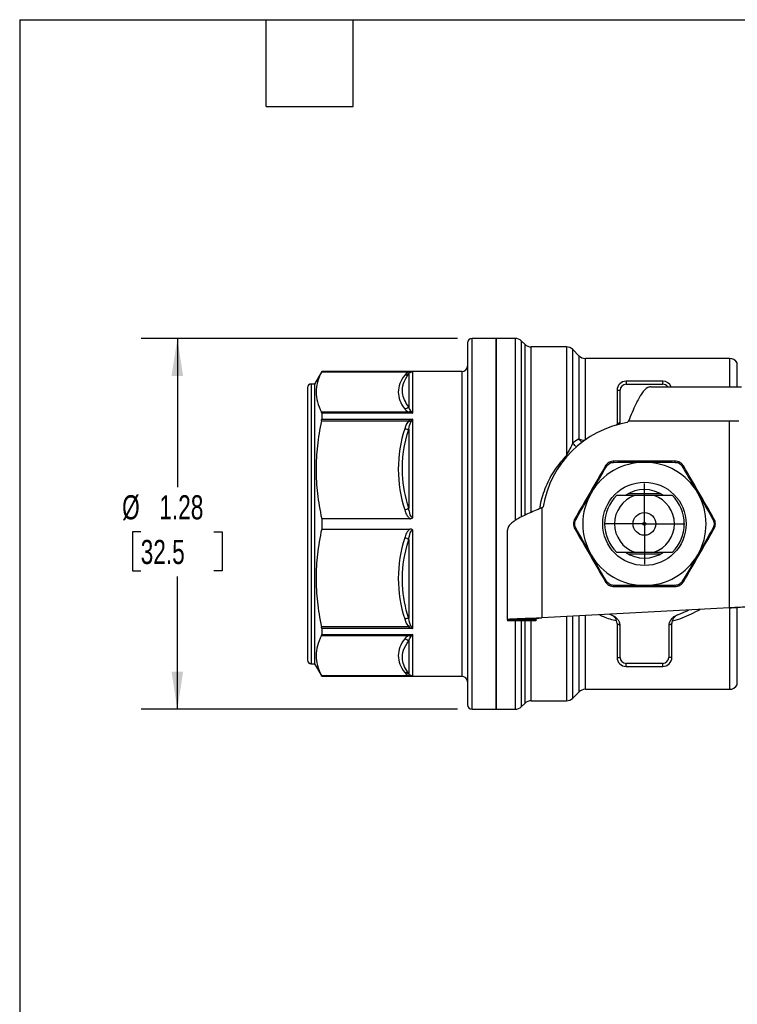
# Model space of a CAD drawing. Header units: inches. Extents: x 0.2 to 10.8, y 0.2 to 8.2.
# Tile 7 of 13: x 0.2 to 2.7, y 4.9 to 8.2. Entities that reach past the tile are written whole.
import ezdxf

# ---------------------------------------------------------------- set-up
doc = ezdxf.new("R2010")
doc.units = ezdxf.units.IN
doc.header["$MEASUREMENT"] = 0
doc.linetypes.add('SLD-Center', pattern=[0.75, 0.6, -0.05, 0.05, -0.05])
doc.linetypes.add('SLD-Solid', pattern=[0])
doc.layers.add('CENTER', color=40, linetype='SLD-Center')
doc.layers.add('DIMENSIONS', color=140, linetype='SLD-Solid', lineweight=25)
doc.layers.add('TEXT', color=140, linetype='SLD-Solid', lineweight=25)
doc.styles.add('SLDTEXTSTYLE0', font='TXT', dxfattribs={"width": 0.7})
doc.dimstyles.new('SLDDIMSTYLE0', dxfattribs={"dimtxt": 0.084961, "dimasz": 0.13, "dimexe": 0, "dimexo": 0.0625, "dimgap": 0.02124, "dimtad": 0, "dimtih": 1, "dimtoh": 1, "dimrnd": 1e-09, "dimzin": 12, "dimdsep": 46, "dimtxsty": 'SLDTEXTSTYLE0', "dimsah": 1, "dimcen": 0.09, "dimadec": 0, "dimazin": 3, "dimtfac": 1, "dimtofl": 0, "dimtmove": 0, "dimatfit": 3, "dimfxl": 0, "dimfrac": 2, "dimtolj": 1, "dimtzin": 12, "dimarcsym": 0})

# ---------------------------------------------------------------- blocks, each defined once
blk = doc.blocks.new('_D_7')
at = {"layer": 'DIMENSIONS'}
for p, q in [((1.7595, 7.1506), (0.6685, 7.1506)), ((0.7935, 7.1506), (0.7935, 6.6372)), ((0.6672, 6.4832), (0.6387, 6.4832)), ((0.6387, 6.4832), (0.6387, 6.3482)), ((0.9197, 6.4832), (0.9482, 6.4832)), ((0.9482, 6.4832), (0.9482, 6.3482)), ((0.6387, 6.3482), (0.6672, 6.3482)), ((0.7935, 5.8711), (0.7935, 6.3291)), ((0.9482, 6.3482), (0.9197, 6.3482)), ((1.7595, 5.8711), (0.6685, 5.8711))]:
    blk.add_line(p, q, dxfattribs=at)
for points in [[(0.7935, 7.1506), (0.7735, 7.0206), (0.8135, 7.0206)], [(0.7935, 5.8711), (0.8135, 6.0011), (0.7735, 6.0011)]]:
    blk.add_solid(points, dxfattribs=at)
at = {"layer": 'DIMENSIONS', "char_height": 0.08333, "attachment_point": 1, "style": 'SLDTEXTSTYLE0'}
for s, insert in [('%%c', (0.6031, 6.6096)), ('1.28', (0.7314, 6.6096)), ('32.5', (0.6672, 6.4556))]:
    blk.add_mtext(s, dxfattribs=dict(at, insert=insert))
blk = doc.blocks.new('SW_CENTERMARKSYMBOL_1')
at = {"layer": 'CENTER', "color": 0}
for p, q in [((0, 0.1), (0, 0.1394)), ((0, 0), (0, 0.1)), ((-0.1, 0), (-0.1394, 0)), ((0, 0), (-0.1, 0)), ((0, 0), (0, -0.1)), ((0, 0), (0.1, 0)), ((0.1, 0), (0.1394, 0)), ((0, -0.1), (0, -0.1394))]:
    blk.add_line(p, q, dxfattribs=at)

msp = doc.modelspace()

# ---------------------------------------------------------------- linework, layer by layer
for p, q in [((1.7938, 7.1348), (1.7938, 5.8868)), ((1.8922, 7.1506), (1.8095, 7.1506)), ((1.8095, 5.8711), (1.8095, 7.1506)), ((1.9579, 7.1506), (1.8922, 7.1506)), ((1.8922, 7.1506), (1.8922, 6.5108)), ((1.8922, 6.7556), (1.8922, 7.1506)), ((1.9579, 7.1506), (1.9579, 6.5222)), ((1.9913, 7.1303), (1.9802, 7.1414)), ((1.9802, 6.535), (1.9802, 7.1414)), ((1.9913, 7.1303), (1.9913, 6.5405)), ((2.1351, 7.1211), (2.0135, 7.1211)), ((2.0135, 6.5507), (2.0135, 7.1211)), ((2.1351, 7.1211), (2.1351, 6.7471)), ((2.1783, 7.0909), (2.1573, 7.1118)), ((2.1573, 6.7898), (2.1573, 7.1118)), ((2.1783, 7.0909), (2.1783, 6.804)), ((2.6969, 7.0817), (2.2005, 7.0817)), ((2.2005, 6.7993), (2.2005, 7.0817)), ((2.6969, 7.0817), (2.6969, 6.9833)), ((2.7241, 6.9833), (2.7241, 7.0659)), ((1.2912, 7.0364), (1.2662, 6.9931)), ((1.2905, 7.0347), (1.5915, 7.0347)), ((1.7741, 7.0364), (1.2912, 7.0364)), ((1.2912, 7.0364), (1.2912, 7.0362)), ((1.2912, 7.0362), (1.6051, 7.0362)), ((1.6051, 6.8923), (1.6051, 7.0362)), ((1.7741, 7.0364), (1.7741, 5.9852)), ((1.5912, 7.0278), (1.5912, 6.9149)), ((2.341, 7.0029), (2.341, 6.9923)), ((2.467, 7.0029), (2.341, 7.0029)), ((2.467, 6.9923), (2.467, 7.0029)), ((1.2426, 6.9813), (1.2426, 6.0404)), ((1.2662, 6.9931), (1.2544, 6.9931)), ((1.2544, 6.9931), (1.2544, 6.0285)), ((1.2662, 6.9931), (1.2662, 6.0285)), ((2.3095, 6.9715), (2.3095, 6.8546)), ((2.3095, 6.9715), (2.3202, 6.9715)), ((2.3202, 6.8617), (2.3202, 6.9715)), ((2.341, 6.9923), (2.467, 6.9923)), ((2.4259, 6.9833), (2.7387, 6.9833)), ((1.5915, 6.8962), (1.2905, 6.8962)), ((1.2905, 6.8663), (1.5915, 6.8663)), ((1.2912, 6.8923), (1.2912, 6.8723)), ((1.6051, 6.8923), (1.2912, 6.8923)), ((1.2912, 6.8723), (1.6051, 6.8723)), ((1.6051, 6.5321), (1.6051, 6.8723)), ((2.345, 6.8602), (2.3488, 6.8652)), ((2.6967, 6.8652), (2.3488, 6.8652)), ((2.6967, 6.2211), (2.6967, 6.8652)), ((2.7294, 6.8652), (2.6967, 6.8652)), ((1.5912, 6.8378), (1.5912, 6.5653)), ((2.3089, 6.8506), (2.3095, 6.8546)), ((1.8922, 5.8711), (1.8922, 6.7556)), ((2.1396, 6.7439), (2.1351, 6.7471)), ((2.4612, 6.6142), (2.3468, 6.6142)), ((2.438, 6.6083), (2.3701, 6.6083)), ((2.0497, 6.566), (2.0547, 6.5699)), ((2.0497, 6.566), (2.0497, 6.1867)), ((1.2912, 6.5287), (1.2912, 6.493)), ((1.5954, 6.5287), (1.2912, 6.5287)), ((1.2912, 6.493), (1.5954, 6.493)), ((1.6051, 6.1493), (1.6051, 6.4895)), ((1.8922, 6.5108), (1.8922, 5.8711)), ((1.9316, 6.1814), (1.9316, 6.489)), ((1.5912, 6.4563), (1.5912, 6.1838)), ((2.3468, 6.4075), (2.4612, 6.4075)), ((2.3701, 6.4134), (2.438, 6.4134)), ((2.6967, 6.2211), (2.0497, 6.1867)), ((2.6969, 6.221), (2.6969, 5.94)), ((2.7241, 5.9557), (2.7241, 6.2213)), ((2.1351, 6.1912), (2.1351, 5.9006)), ((2.1573, 5.9098), (2.1573, 6.1924)), ((2.1783, 6.1935), (2.1783, 5.9307)), ((2.2005, 5.94), (2.2005, 6.1947)), ((2.2931, 6.1951), (2.2824, 6.1991)), ((1.5915, 6.1553), (1.2905, 6.1553)), ((1.2912, 6.1493), (1.2912, 6.1293)), ((1.6051, 6.1493), (1.2912, 6.1493)), ((2.03, 6.1814), (1.9316, 6.1814)), ((1.9316, 6.1814), (1.9316, 6.1762)), ((2.03, 6.1762), (1.9316, 6.1762)), ((1.9579, 6.1762), (1.9579, 5.8711)), ((1.9802, 5.8803), (1.9802, 6.1762)), ((1.9913, 6.1762), (1.9913, 5.8914)), ((2.0135, 5.9006), (2.0135, 6.1762)), ((2.03, 6.1814), (2.03, 6.1762)), ((2.3095, 6.167), (2.3095, 6.0502)), ((2.3202, 6.0502), (2.3202, 6.16)), ((2.4878, 6.16), (2.4878, 6.0502)), ((2.4985, 6.0502), (2.4985, 6.167)), ((1.2905, 6.1254), (1.5915, 6.1254)), ((1.2912, 6.1293), (1.6051, 6.1293)), ((1.6051, 5.9854), (1.6051, 6.1293)), ((1.5912, 6.1067), (1.5912, 5.9939)), ((2.3095, 6.0502), (2.3202, 6.0502)), ((2.4985, 6.0502), (2.4878, 6.0502)), ((1.2544, 6.0285), (1.2662, 6.0285)), ((1.2662, 6.0285), (1.2912, 5.9852)), ((2.467, 6.0294), (2.341, 6.0294)), ((2.341, 6.0187), (2.341, 6.0294)), ((2.341, 6.0187), (2.467, 6.0187)), ((2.467, 6.0187), (2.467, 6.0294)), ((1.5915, 5.9869), (1.2905, 5.9869)), ((1.2912, 5.9854), (1.2912, 5.9852)), ((1.6051, 5.9854), (1.2912, 5.9854)), ((1.2912, 5.9852), (1.7741, 5.9852)), ((2.1573, 5.9098), (2.1783, 5.9307)), ((2.2005, 5.94), (2.6969, 5.94)), ((1.9802, 5.8803), (1.9913, 5.8914)), ((2.0135, 5.9006), (2.1351, 5.9006)), ((1.8095, 5.8711), (1.8922, 5.8711)), ((1.8922, 5.8711), (1.9579, 5.8711))]:
    msp.add_line(p, q)
at = {"flags": 128}
msp.add_lwpolyline([(2.5581, 6.2138), (2.5496, 6.2095), (2.515, 6.1951)], dxfattribs=at)
for radius in [0.1437, 0.0394, 0.00511]:
    msp.add_circle((2.404, 6.5108), radius)
for centre, radius, start, end in [((1.8095, 7.1348), 0.0157, 90, 180), ((1.9579, 7.1191), 0.0315, 45, 90), ((2.0135, 7.1526), 0.0315, 225, 270), ((2.1351, 7.0896), 0.0315, 45, 90), ((2.2005, 7.1132), 0.0315, 225, 270), ((2.6969, 7.0502), 0.0315, 30, 90), ((1.7741, 7.0561), 0.0197, 270, 0), ((2.341, 6.9715), 0.0315, 90, 180), ((2.467, 6.9715), 0.0315, 22.0243, 90), ((1.2544, 6.9813), 0.0118, 90, 180), ((2.341, 6.9715), 0.0208, 90, 180), ((2.467, 6.9715), 0.0208, 34.5376, 90), ((2.404, 6.5108), 0.3543, 99.5941, 170.4059), ((2.1993, 6.8492), 0.0499, 245.1148, 268.9362), ((2.404, 6.5108), 0.2126, 90, 150), ((2.404, 6.5108), 0.2126, 30, 90), ((2.404, 6.5108), 0.1181, 56.7846, 122.9999), ((2.404, 6.5108), 0.2126, 150, 210), ((2.404, 6.5108), 0.1373, 134.783, 225.217), ((2.404, 6.5108), 0.1032, 109.2124, 250.7876), ((2.404, 6.5108), 0.1032, 289.2124, 70.7876), ((2.404, 6.5108), 0.1373, 314.783, 45.217), ((2.404, 6.5108), 0.2126, 330, 30), ((2.404, 6.5108), 0.2126, 210, 270), ((2.404, 6.5108), 0.1181, 236.1067, 303.7969), ((2.404, 6.5108), 0.2126, 270, 330), ((2.341, 6.0502), 0.0315, 180, 270), ((2.341, 6.0502), 0.0208, 180, 270), ((2.467, 6.0502), 0.0208, 270, 0), ((2.467, 6.0502), 0.0315, 270, 0), ((1.2544, 6.0404), 0.0118, 180, 270), ((1.7741, 5.9655), 0.0197, 0, 90), ((2.6969, 5.9715), 0.0315, 270, 330), ((2.2005, 5.9085), 0.0315, 90, 135), ((1.8095, 5.8868), 0.0157, 180, 270), ((1.9579, 5.9026), 0.0315, 270, 315), ((2.0135, 5.8691), 0.0315, 90, 135), ((2.1351, 5.9321), 0.0315, 270, 315)]:
    msp.add_arc(centre, radius, start, end)
for points, knots in [([(1.2905, 7.0347), (1.2841, 7.0224), (1.2795, 7.0107), (1.2734, 6.9878), (1.2719, 6.9767), (1.2719, 6.9543), (1.2734, 6.9431), (1.2795, 6.9203), (1.2841, 6.9085), (1.2905, 6.8962)], [0, 0, 0, 0, 0.25, 0.25, 0.5, 0.5, 0.75, 0.75, 1, 1, 1, 1]), ([(1.5773, 7.0234), (1.5633, 7.0047), (1.5555, 6.9851), (1.5552, 6.9459), (1.5633, 6.9263), (1.5773, 6.9075)], [0, 0, 0, 0, 0.5, 0.5, 1, 1, 1, 1]), ([(1.5912, 6.9149), (1.5792, 6.9303), (1.5612, 6.9678), (1.5753, 7.0065), (1.5912, 7.0278)], [0, 0, 0, 0, 0.3331343, 0.7773133, 0.7773133, 0.7773133, 0.7773133]), ([(2.4259, 6.9833), (2.4224, 6.9833), (2.419, 6.9824), (2.4086, 6.9772), (2.4018, 6.9703), (2.3879, 6.9506), (2.3811, 6.938), (2.3699, 6.9146), (2.3657, 6.9052), (2.3573, 6.8855), (2.3531, 6.8753), (2.3488, 6.8652)], [0, 0, 0, 0, 0.0685874, 0.0685874, 0.2060822, 0.2060822, 0.3435701, 0.3435701, 0.4275771, 0.4275771, 0.5115845, 0.5115845, 0.5115845, 0.5115845]), ([(1.2905, 6.8663), (1.284, 6.8364), (1.2794, 6.8078), (1.2733, 6.7521), (1.2719, 6.7249), (1.272, 6.6704), (1.2735, 6.6432), (1.2799, 6.5873), (1.2846, 6.5587), (1.2912, 6.5287)], [0, 0, 0, 0, 0.25, 0.25, 0.5, 0.5, 0.75, 0.75, 1, 1, 1, 1]), ([(2.3095, 6.8546), (2.3096, 6.8546), (2.3096, 6.8547), (2.3102, 6.8551), (2.311, 6.8557), (2.3125, 6.8568), (2.315, 6.8585), (2.3178, 6.8602), (2.3197, 6.8614), (2.3202, 6.8617)], [0, 0, 0, 0, 0.113832, 0.23291, 0.35787, 0.48926, 0.692503, 0.92249, 1, 1, 1, 1]), ([(2.3183, 6.8531), (2.3188, 6.8541), (2.3201, 6.8568), (2.3201, 6.8598), (2.3202, 6.8617)], [0, 0, 0, 0, 0.37803, 1, 1, 1, 1]), ([(1.5773, 6.8391), (1.5633, 6.7937), (1.5555, 6.7464), (1.5552, 6.6518), (1.5633, 6.6046), (1.5773, 6.5592)], [0, 0, 0, 0, 0.5, 0.5, 1, 1, 1, 1]), ([(1.5912, 6.5653), (1.5792, 6.6031), (1.5613, 6.6944), (1.5753, 6.7871), (1.5912, 6.8378)], [0, 0, 0, 0, 0.3331319, 0.7773078, 0.7773078, 0.7773078, 0.7773078]), ([(2.1903, 6.791), (2.189, 6.7919), (2.1861, 6.7939), (2.1819, 6.7982), (2.1796, 6.8019), (2.1783, 6.804)], [0, 0, 0, 0, 0.273365, 0.598459, 1, 1, 1, 1]), ([(2.171, 6.7758), (2.1693, 6.7769), (2.1658, 6.7792), (2.1611, 6.784), (2.1586, 6.7879), (2.1573, 6.7898)], [0, 0, 0, 0, 0.312526, 0.656238, 1, 1, 1, 1]), ([(2.1351, 6.7471), (2.1208, 6.7308), (2.0925, 6.6984), (2.067, 6.6496), (2.0523, 6.6083), (2.0447, 6.5828), (2.0434, 6.5675), (2.0431, 6.5632)], [0, 0, 0, 0, 0.315431, 0.626959, 0.78499, 0.939767, 1, 1, 1, 1]), ([(2.2977, 6.723), (2.2979, 6.7245), (2.2984, 6.7267), (2.2992, 6.7274), (2.2995, 6.7274)], [0, 0, 0, 0, 0.571429, 1, 1, 1, 1]), ([(2.5086, 6.7274), (2.4745, 6.7274), (2.4393, 6.7274), (2.3688, 6.7274), (2.3336, 6.7274), (2.2995, 6.7274)], [0, 0, 0, 0, 0.5, 0.5, 1, 1, 1, 1]), ([(2.5103, 6.723), (2.5102, 6.7245), (2.5096, 6.7267), (2.5089, 6.7274), (2.5086, 6.7274)], [0, 0, 0, 0, 0.571429, 1, 1, 1, 1]), ([(2.2688, 6.7096), (2.2517, 6.6801), (2.2341, 6.6496), (2.1989, 6.5886), (2.1813, 6.5581), (2.1642, 6.5285)], [0, 0, 0, 0, 0.5, 0.5, 1, 1, 1, 1]), ([(2.2734, 6.709), (2.2721, 6.7096), (2.2699, 6.7102), (2.2689, 6.7099), (2.2688, 6.7096)], [0, 0, 0, 0, 0.571429, 1, 1, 1, 1]), ([(2.404, 6.7234), (2.4092, 6.7234), (2.445, 6.7234), (2.4807, 6.7232), (2.5103, 6.723)], [0.2684801, 0.2684801, 0.2684801, 0.2684801, 0.3069427, 0.5371497, 0.5371497, 0.5371497, 0.5371497]), ([(2.5346, 6.709), (2.536, 6.7096), (2.5381, 6.7102), (2.5391, 6.7099), (2.5393, 6.7096)], [0, 0, 0, 0, 0.571429, 1, 1, 1, 1]), ([(2.5346, 6.709), (2.5496, 6.6834), (2.5676, 6.6526), (2.5856, 6.6216), (2.5881, 6.6171)], [0, 0, 0, 0, 0.2301899, 0.2684618, 0.2684618, 0.2684618, 0.2684618]), ([(2.6438, 6.5285), (2.6268, 6.5581), (2.6092, 6.5886), (2.5739, 6.6496), (2.5563, 6.6801), (2.5393, 6.7096)], [0, 0, 0, 0, 0.5, 0.5, 1, 1, 1, 1]), ([(2.1671, 6.5248), (2.1818, 6.5506), (2.1994, 6.5816), (2.2173, 6.6127), (2.2199, 6.6171)], [0, 0, 0, 0, 0.230207, 0.2684968, 0.2684968, 0.2684968, 0.2684968]), ([(2.3701, 6.6083), (2.3608, 6.6083), (2.3512, 6.6083), (2.3307, 6.6083), (2.3197, 6.6083), (2.3073, 6.6083)], [0, 0, 0, 0, 0.5, 0.5, 1, 1, 1, 1]), ([(2.5007, 6.6083), (2.4884, 6.6083), (2.4774, 6.6083), (2.4568, 6.6083), (2.4473, 6.6083), (2.438, 6.6083)], [0, 0, 0, 0, 0.5, 0.5, 1, 1, 1, 1]), ([(1.5773, 6.5592), (1.579, 6.5536), (1.581, 6.5481), (1.5853, 6.5401), (1.5869, 6.5376), (1.5907, 6.5327), (1.5929, 6.5304), (1.5954, 6.5287)], [0, 0, 0, 0, 0.5, 0.5, 0.75, 0.75, 1, 1, 1, 1]), ([(1.6051, 6.5321), (1.6016, 6.5321), (1.5952, 6.5431), (1.5924, 6.5572), (1.5912, 6.5653)], [-0.191085, -0.191085, -0.191085, -0.191085, -0.1382084, -0.0677063, -0.0677063, -0.0677063, -0.0677063]), ([(2.0497, 6.566), (2.0414, 6.5626), (2.0331, 6.5591), (2.0087, 6.5487), (1.9933, 6.5419), (1.9664, 6.5281), (1.9552, 6.5212), (1.942, 6.5101), (1.9381, 6.5059), (1.9329, 6.4974), (1.9316, 6.4932), (1.9316, 6.489)], [0, 0, 0, 0, 0.0685874, 0.0685874, 0.2060822, 0.2060822, 0.3435701, 0.3435701, 0.4275771, 0.4275771, 0.5115845, 0.5115845, 0.5115845, 0.5115845]), ([(1.5954, 6.5287), (1.5956, 6.5287), (1.5964, 6.5286), (1.598, 6.5288), (1.6005, 6.5293), (1.6031, 6.5304), (1.6046, 6.5316), (1.6051, 6.5321)], [0, 0, 0, 0, 0.061852, 0.221063, 0.457677, 0.797902, 1, 1, 1, 1]), ([(2.1671, 6.5248), (2.1659, 6.5257), (2.1643, 6.5273), (2.1641, 6.5283), (2.1642, 6.5285)], [0, 0, 0, 0, 0.571429, 1, 1, 1, 1]), ([(2.6438, 6.5285), (2.644, 6.5283), (2.6437, 6.5273), (2.6421, 6.5257), (2.6409, 6.5248)], [0, 0, 0, 0, 0.428571, 1, 1, 1, 1]), ([(1.2912, 6.493), (1.2846, 6.4629), (1.2799, 6.4343), (1.2735, 6.3785), (1.272, 6.3512), (1.2719, 6.2968), (1.2733, 6.2696), (1.2794, 6.2138), (1.284, 6.1853), (1.2905, 6.1553)], [0, 0, 0, 0, 0.25, 0.25, 0.5, 0.5, 0.75, 0.75, 1, 1, 1, 1]), ([(1.5954, 6.493), (1.5929, 6.4912), (1.5907, 6.4889), (1.5869, 6.4841), (1.5853, 6.4815), (1.581, 6.4736), (1.579, 6.468), (1.5773, 6.4624)], [0, 0, 0, 0, 0.25, 0.25, 0.5, 0.5, 1, 1, 1, 1]), ([(1.5912, 6.4563), (1.5924, 6.4645), (1.5952, 6.4786), (1.6016, 6.4895), (1.6051, 6.4895)], [-0.1233785, -0.1233785, -0.1233785, -0.1233785, -0.0528765, 0, 0, 0, 0]), ([(1.6051, 6.4895), (1.6046, 6.49), (1.6033, 6.4911), (1.6006, 6.4923), (1.5978, 6.493), (1.5959, 6.493), (1.5954, 6.493)], [0, 0, 0, 0, 0.187874, 0.478842, 0.851147, 1, 1, 1, 1]), ([(2.1671, 6.4968), (2.1659, 6.4959), (2.1643, 6.4944), (2.1641, 6.4934), (2.1642, 6.4931)], [0, 0, 0, 0, 0.571429, 1, 1, 1, 1]), ([(2.1642, 6.4931), (2.1813, 6.4636), (2.1989, 6.4331), (2.2341, 6.3721), (2.2517, 6.3416), (2.2688, 6.312)], [0, 0, 0, 0, 0.5, 0.5, 1, 1, 1, 1]), ([(2.5393, 6.312), (2.5563, 6.3416), (2.574, 6.3721), (2.6092, 6.4331), (2.6268, 6.4636), (2.6438, 6.4931)], [0, 0, 0, 0, 0.5, 0.5, 1, 1, 1, 1]), ([(2.6409, 6.4968), (2.6263, 6.471), (2.6086, 6.4401), (2.5907, 6.409), (2.5881, 6.4045)], [0, 0, 0, 0, 0.230207, 0.2686696, 0.2686696, 0.2686696, 0.2686696]), ([(2.6438, 6.4931), (2.644, 6.4934), (2.6437, 6.4944), (2.6421, 6.4959), (2.6409, 6.4968)], [0, 0, 0, 0, 0.428571, 1, 1, 1, 1]), ([(1.5773, 6.4624), (1.5633, 6.4171), (1.5555, 6.3698), (1.5552, 6.2753), (1.5633, 6.2279), (1.5773, 6.1826)], [0, 0, 0, 0, 0.5, 0.5, 1, 1, 1, 1]), ([(1.5912, 6.1838), (1.5792, 6.2218), (1.5612, 6.3136), (1.5753, 6.4059), (1.5912, 6.4563)], [0, 0, 0, 0, 0.3331343, 0.7773133, 0.7773133, 0.7773133, 0.7773133]), ([(2.2734, 6.3127), (2.2584, 6.3382), (2.2404, 6.369), (2.2225, 6.4001), (2.2199, 6.4045)], [0, 0, 0, 0, 0.2301883, 0.2684618, 0.2684618, 0.2684618, 0.2684618]), ([(2.3073, 6.4134), (2.3197, 6.4134), (2.3307, 6.4134), (2.3512, 6.4134), (2.3608, 6.4134), (2.3701, 6.4134)], [0, 0, 0, 0, 0.5, 0.5, 1, 1, 1, 1]), ([(2.438, 6.4134), (2.4473, 6.4134), (2.4568, 6.4134), (2.4774, 6.4134), (2.4884, 6.4134), (2.5007, 6.4134)], [0, 0, 0, 0, 0.5, 0.5, 1, 1, 1, 1]), ([(2.2688, 6.312), (2.2689, 6.3117), (2.2699, 6.3115), (2.2721, 6.3121), (2.2734, 6.3127)], [0, 0, 0, 0, 0.428571, 1, 1, 1, 1]), ([(2.404, 6.2982), (2.3989, 6.2982), (2.363, 6.2982), (2.3273, 6.2984), (2.2977, 6.2986)], [0.2686528, 0.2686528, 0.2686528, 0.2686528, 0.3069427, 0.5371497, 0.5371497, 0.5371497, 0.5371497]), ([(2.2995, 6.2943), (2.2992, 6.2943), (2.2984, 6.295), (2.2979, 6.2972), (2.2977, 6.2986)], [0, 0, 0, 0, 0.428571, 1, 1, 1, 1]), ([(2.2995, 6.2943), (2.3336, 6.2943), (2.3688, 6.2943), (2.4393, 6.2943), (2.4745, 6.2943), (2.5086, 6.2943)], [0, 0, 0, 0, 0.5, 0.5, 1, 1, 1, 1]), ([(2.5086, 6.2943), (2.5089, 6.2943), (2.5096, 6.295), (2.5102, 6.2972), (2.5103, 6.2986)], [0, 0, 0, 0, 0.428571, 1, 1, 1, 1]), ([(2.5393, 6.312), (2.5391, 6.3117), (2.5381, 6.3115), (2.536, 6.3121), (2.5346, 6.3127)], [0, 0, 0, 0, 0.428571, 1, 1, 1, 1]), ([(2.4999, 6.176), (2.5006, 6.1761), (2.5125, 6.1787), (2.5461, 6.1898), (2.5762, 6.2053), (2.5965, 6.2158)], [0, 0, 0, 0, 0.0199511, 0.3414265, 1, 1, 1, 1]), ([(2.6967, 6.2211), (2.7072, 6.2219), (2.7176, 6.2226), (2.738, 6.224), (2.748, 6.2247), (2.7576, 6.2254)], [0, 0, 0, 0, 0.0796034, 0.0796034, 0.1592069, 0.1592069, 0.1592069, 0.1592069]), ([(2.7956, 6.2254), (2.78, 6.2247), (2.7638, 6.224), (2.7306, 6.2226), (2.7137, 6.2219), (2.6967, 6.2211)], [0, 0, 0, 0, 0.129171, 0.129171, 0.258342, 0.258342, 0.258342, 0.258342]), ([(1.9316, 6.1814), (1.9316, 6.1819), (1.9346, 6.1823), (1.9463, 6.1832), (1.9549, 6.1836), (1.9765, 6.1845), (1.9893, 6.1849), (2.0108, 6.1856), (2.0184, 6.1858), (2.0339, 6.1862), (2.0418, 6.1865), (2.0497, 6.1867)], [0, 0, 0, 0, 0.11735, 0.11735, 0.2346383, 0.2346383, 0.3519265, 0.3519265, 0.412281, 0.412281, 0.4726362, 0.4726362, 0.4726362, 0.4726362]), ([(2.0497, 6.1867), (2.0471, 6.1862), (2.0445, 6.1858), (2.0397, 6.1849), (2.0375, 6.1845), (2.0339, 6.1836), (2.0324, 6.1831), (2.0305, 6.1823), (2.03, 6.1818), (2.03, 6.1814)], [0, 0, 0, 0, 0.02011163, 0.02011163, 0.04021313, 0.04021313, 0.0603146, 0.0603146, 0.07992761, 0.07992761, 0.07992761, 0.07992761]), ([(2.2495, 6.1973), (2.2538, 6.195), (2.2716, 6.1854), (2.2921, 6.1808), (2.3077, 6.1773)], [0, 0, 0, 0, 0.239769, 1, 1, 1, 1]), ([(2.3095, 6.167), (2.3095, 6.1734), (2.3075, 6.1798), (2.3002, 6.1903), (2.2949, 6.1944), (2.2889, 6.1966)], [0, 0, 0, 0, 0.5, 0.5, 1, 1, 1, 1]), ([(2.3202, 6.16), (2.3202, 6.1639), (2.3192, 6.1677), (2.3162, 6.175), (2.3143, 6.1783), (2.307, 6.1876), (2.3006, 6.1925), (2.2931, 6.1951)], [0, 0, 0, 0, 0.25, 0.25, 0.5, 0.5, 1, 1, 1, 1]), ([(2.515, 6.1951), (2.5112, 6.1938), (2.5078, 6.1919), (2.5015, 6.1873), (2.4987, 6.1846), (2.4939, 6.1784), (2.4918, 6.175), (2.4889, 6.1678), (2.4878, 6.1639), (2.4878, 6.16)], [0, 0, 0, 0, 0.25, 0.25, 0.5, 0.5, 0.75, 0.75, 1, 1, 1, 1]), ([(2.5192, 6.1966), (2.5132, 6.1944), (2.5079, 6.1903), (2.5005, 6.1798), (2.4985, 6.1734), (2.4985, 6.167)], [0, 0, 0, 0, 0.5, 0.5, 1, 1, 1, 1]), ([(2.3202, 6.16), (2.3197, 6.1602), (2.3176, 6.1615), (2.3144, 6.1636), (2.3115, 6.1655), (2.3098, 6.1668), (2.3096, 6.167), (2.3095, 6.167)], [0, 0, 0, 0, 0.0776025, 0.3455686, 0.5872238, 0.8044865, 1, 1, 1, 1]), ([(2.4985, 6.167), (2.4985, 6.167), (2.4984, 6.167), (2.4979, 6.1665), (2.497, 6.1659), (2.4955, 6.1648), (2.4931, 6.1632), (2.4903, 6.1614), (2.4883, 6.1602), (2.4878, 6.16)], [0, 0, 0, 0, 0.113832, 0.23291, 0.35787, 0.48926, 0.692503, 0.92249, 1, 1, 1, 1]), ([(1.2905, 6.1254), (1.2841, 6.1131), (1.2795, 6.1014), (1.2734, 6.0785), (1.2719, 6.0673), (1.2719, 6.045), (1.2734, 6.0338), (1.2795, 6.0109), (1.2841, 5.9992), (1.2905, 5.9869)], [0, 0, 0, 0, 0.25, 0.25, 0.5, 0.5, 0.75, 0.75, 1, 1, 1, 1]), ([(1.5773, 6.1141), (1.5633, 6.0953), (1.5555, 6.0757), (1.5552, 6.0366), (1.5633, 6.017), (1.5773, 5.9982)], [0, 0, 0, 0, 0.5, 0.5, 1, 1, 1, 1]), ([(1.5912, 5.9939), (1.5792, 6.0098), (1.5613, 6.0482), (1.5753, 6.0862), (1.5912, 6.1067)], [0, 0, 0, 0, 0.3331319, 0.7773078, 0.7773078, 0.7773078, 0.7773078])]:
    msp.add_open_spline(points, degree=3, knots=knots)
for points in [[(1.2905, 7.0347), (1.291, 7.0356), (1.2912, 7.0362), (1.2912, 7.0362)], [(1.5915, 7.0347), (1.5841, 7.0316), (1.5803, 7.0275), (1.5773, 7.0234)], [(1.5912, 7.0278), (1.5927, 7.0303), (1.5946, 7.0327), (1.5983, 7.0345)], [(1.6051, 7.0362), (1.6005, 7.0362), (1.5959, 7.0357), (1.5915, 7.0347)], [(1.5983, 7.0345), (1.5962, 7.0338), (1.5939, 7.0339), (1.5915, 7.0347)], [(1.5983, 7.0345), (1.6005, 7.0355), (1.6028, 7.0361), (1.6051, 7.0362)], [(1.5912, 7.0278), (1.5876, 7.0245), (1.5825, 7.0229), (1.5773, 7.0234)], [(1.2912, 6.8923), (1.2912, 6.894), (1.291, 6.8953), (1.2905, 6.8962)], [(1.5773, 6.9075), (1.5825, 6.9081), (1.5876, 6.9108), (1.5912, 6.9149)], [(1.5773, 6.9075), (1.5803, 6.9035), (1.5841, 6.8994), (1.5915, 6.8962)], [(1.5983, 6.9007), (1.5946, 6.9046), (1.5927, 6.9099), (1.5912, 6.9149)], [(1.5915, 6.8962), (1.5939, 6.8971), (1.5962, 6.8986), (1.5983, 6.9007)], [(1.5915, 6.8962), (1.5959, 6.8953), (1.6005, 6.894), (1.6051, 6.8923)], [(1.6051, 6.8923), (1.6028, 6.8955), (1.6005, 6.8983), (1.5983, 6.9007)], [(1.2905, 6.8663), (1.291, 6.8685), (1.2912, 6.8706), (1.2912, 6.8723)], [(1.5915, 6.8663), (1.5841, 6.8588), (1.5803, 6.8488), (1.5773, 6.8391)], [(1.5912, 6.8378), (1.5927, 6.8465), (1.5946, 6.8551), (1.5983, 6.8615)], [(1.6051, 6.8723), (1.6005, 6.8706), (1.5959, 6.8686), (1.5915, 6.8663)], [(1.5983, 6.8615), (1.5962, 6.8627), (1.5939, 6.8643), (1.5915, 6.8663)], [(1.5983, 6.8615), (1.6005, 6.8653), (1.6028, 6.869), (1.6051, 6.8723)], [(1.5773, 6.8391), (1.5825, 6.8377), (1.5876, 6.8372), (1.5912, 6.8378)], [(2.1783, 6.804), (2.1712, 6.7996), (2.1643, 6.7949), (2.1573, 6.7898)], [(2.1573, 6.7898), (2.1512, 6.778), (2.143, 6.7633), (2.1351, 6.7471)], [(2.2995, 6.7274), (2.2934, 6.7274), (2.2809, 6.7241), (2.2718, 6.7149), (2.2688, 6.7096)], [(2.5393, 6.7096), (2.5363, 6.7149), (2.5272, 6.7241), (2.5146, 6.7274), (2.5086, 6.7274)], [(2.2199, 6.6171), (2.2379, 6.6482), (2.2559, 6.6792), (2.2734, 6.709)], [(2.2734, 6.709), (2.2758, 6.7131), (2.2831, 6.7204), (2.293, 6.723), (2.2977, 6.723)], [(2.2977, 6.723), (2.3323, 6.7232), (2.3682, 6.7234), (2.404, 6.7234)], [(2.5103, 6.723), (2.5151, 6.723), (2.525, 6.7204), (2.5322, 6.7131), (2.5346, 6.709)], [(2.5881, 6.6171), (2.6061, 6.586), (2.6238, 6.5549), (2.6409, 6.5248)], [(1.5773, 6.5592), (1.5825, 6.5606), (1.5876, 6.5629), (1.5912, 6.5653)], [(2.1642, 6.5285), (2.1612, 6.5233), (2.1578, 6.5108), (2.1612, 6.4983), (2.1642, 6.4931)], [(2.1671, 6.4968), (2.1648, 6.5009), (2.1621, 6.5108), (2.1648, 6.5207), (2.1671, 6.5248)], [(2.6409, 6.5248), (2.6433, 6.5207), (2.646, 6.5108), (2.6433, 6.5009), (2.6409, 6.4968)], [(2.6438, 6.4931), (2.6468, 6.4983), (2.6503, 6.5108), (2.6468, 6.5233), (2.6438, 6.5285)], [(2.2199, 6.4045), (2.202, 6.4356), (2.1842, 6.4667), (2.1671, 6.4968)], [(1.5912, 6.4563), (1.5876, 6.4588), (1.5825, 6.461), (1.5773, 6.4624)], [(2.5881, 6.4045), (2.5702, 6.3735), (2.5521, 6.3425), (2.5346, 6.3127)], [(2.2688, 6.312), (2.2718, 6.3068), (2.2809, 6.2975), (2.2934, 6.2943), (2.2995, 6.2943)], [(2.2977, 6.2986), (2.293, 6.2987), (2.2831, 6.3013), (2.2758, 6.3086), (2.2734, 6.3127)], [(2.5103, 6.2986), (2.4758, 6.2984), (2.4399, 6.2982), (2.404, 6.2982)], [(2.5086, 6.2943), (2.5146, 6.2943), (2.5272, 6.2975), (2.5363, 6.3068), (2.5393, 6.312)], [(2.5346, 6.3127), (2.5322, 6.3086), (2.525, 6.3013), (2.5151, 6.2987), (2.5103, 6.2986)], [(1.5912, 6.1838), (1.5876, 6.1844), (1.5825, 6.184), (1.5773, 6.1826)], [(1.5773, 6.1826), (1.5803, 6.1728), (1.5841, 6.1628), (1.5915, 6.1553)], [(1.5983, 6.1601), (1.5946, 6.1666), (1.5927, 6.1752), (1.5912, 6.1838)], [(1.2912, 6.1493), (1.2912, 6.1511), (1.291, 6.1531), (1.2905, 6.1553)], [(1.5983, 6.1601), (1.5962, 6.159), (1.5939, 6.1573), (1.5915, 6.1553)], [(1.5915, 6.1553), (1.5959, 6.1531), (1.6005, 6.151), (1.6051, 6.1493)], [(1.6051, 6.1493), (1.6028, 6.1526), (1.6005, 6.1563), (1.5983, 6.1601)], [(1.2905, 6.1254), (1.291, 6.1263), (1.2912, 6.1276), (1.2912, 6.1293)], [(1.5915, 6.1254), (1.5841, 6.1223), (1.5803, 6.1182), (1.5773, 6.1141)], [(1.5773, 6.1141), (1.5825, 6.1135), (1.5876, 6.1108), (1.5912, 6.1067)], [(1.5912, 6.1067), (1.5927, 6.1118), (1.5946, 6.117), (1.5983, 6.121)], [(1.6051, 6.1293), (1.6005, 6.1277), (1.5959, 6.1263), (1.5915, 6.1254)], [(1.5983, 6.121), (1.5962, 6.123), (1.5939, 6.1246), (1.5915, 6.1254)], [(1.5983, 6.121), (1.6005, 6.1233), (1.6028, 6.1262), (1.6051, 6.1293)], [(1.2912, 5.9854), (1.2912, 5.9855), (1.291, 5.986), (1.2905, 5.9869)], [(1.5773, 5.9982), (1.5825, 5.9988), (1.5876, 5.9972), (1.5912, 5.9939)], [(1.5773, 5.9982), (1.5803, 5.9942), (1.5841, 5.99), (1.5915, 5.9869)], [(1.5983, 5.9872), (1.5946, 5.9889), (1.5927, 5.9913), (1.5912, 5.9939)], [(1.5915, 5.9869), (1.5939, 5.9877), (1.5962, 5.9878), (1.5983, 5.9872)], [(1.5915, 5.9869), (1.5959, 5.986), (1.6005, 5.9855), (1.6051, 5.9854)], [(1.6051, 5.9854), (1.6028, 5.9855), (1.6005, 5.9861), (1.5983, 5.9872)]]:
    msp.add_open_spline(points, degree=3)
at = {"layer": 'TEXT'}
for p, q in [((0.25, 8.25), (10.75, 8.25)), ((0.25, 8.25), (0.25, 0.25)), ((1.1, 7.95), (1.1, 8.25)), ((1.4, 7.95), (1.4, 8.25)), ((1.1, 7.95), (1.4, 7.95))]:
    msp.add_line(p, q, dxfattribs=at)

# ---------------------------------------------------------------- block references
at = {"layer": 'CENTER'}
msp.add_blockref('SW_CENTERMARKSYMBOL_1', (2.404, 6.5108), dxfattribs=at)

# ---------------------------------------------------------------- dimensions: what is measured, and where the dimension line sits
at = {"layer": 'DIMENSIONS'}
dim = msp.add_linear_dim(base=(0.7935, 7.1506), p1=(1.8095, 5.8711), p2=(1.8095, 7.1506), angle=90, text='%%c<>', dimstyle='SLDDIMSTYLE0', dxfattribs=at)
dim.commit()
dim.dimension.update_dxf_attribs({"geometry": '_D_7', "text_midpoint": (0.7935, 6.4832), "dimtype": 160})

doc.saveas('drawing.dxf')
